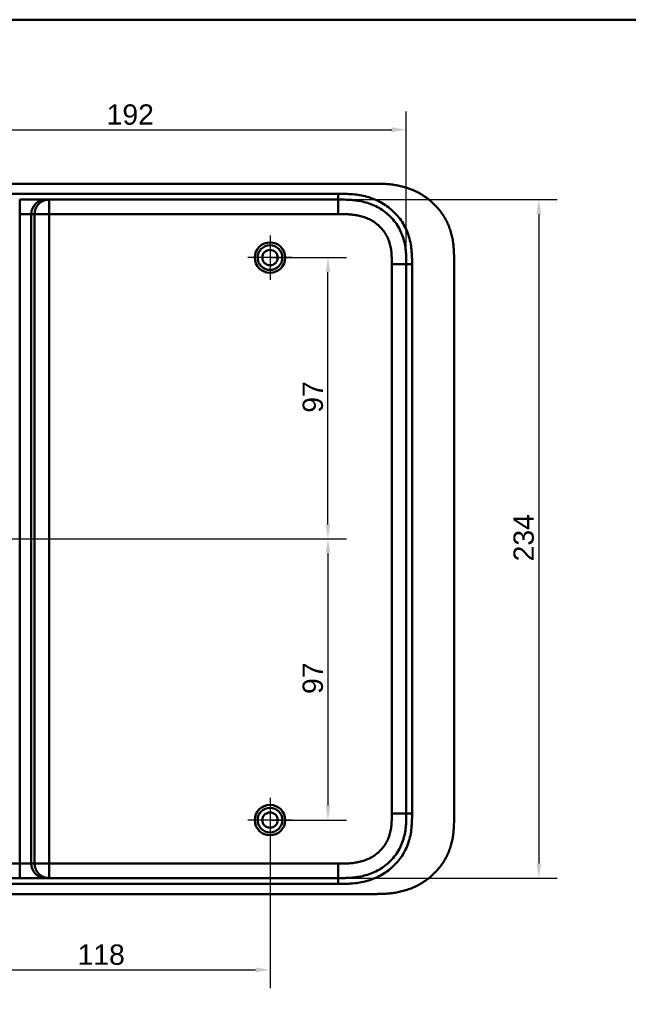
# Model space of a CAD drawing. Header units: millimetres. Extents: x 20 to 833, y 20 to 574.
# Tile 10 of 26: x 165 to 375, y 234 to 574. Entities that reach past the tile are written whole.
import ezdxf

# ---------------------------------------------------------------- set-up
doc = ezdxf.new("R2010")
doc.units = ezdxf.units.MM
doc.header["$LTSCALE"] = 2
for name, color, linetype, lineweight in [('Bemaßungen(DIN)', 7, 'Continuous', 25), ('Mittelpunktmarkierung(DIN)', 7, 'Continuous', 25), ('Sichtbare Kanten(DIN)', 7, 'Continuous', 50), ('Sichtbare tangentiale Kanten(DIN)', 7, 'Continuous', 50), ('Skizziergeometrie(DIN)', 7, 'Continuous', 50)]:
    doc.layers.add(name, color=color, linetype=linetype, lineweight=lineweight)
doc.styles.add('STANDARD-DIN~0', font='arial.ttf')
doc.dimstyles.new('CAD-LAN', dxfattribs={"dimscale": 2, "dimtxt": 3.5, "dimasz": 2.5, "dimexe": 3.175, "dimexo": 0, "dimgap": 0.8, "dimtad": 1, "dimrnd": 1e-08, "dimtxsty": 'STANDARD-DIN~0', "dimcen": 0.09, "dimdle": 10, "dimclrd": 250, "dimclre": 250, "dimclrt": 250, "dimadec": 0, "dimazin": 2, "dimtfac": 1, "dimtmove": 0, "dimatfit": 3, "dimfxl": 1, "dimtolj": 1, "dimtzin": 0, "dimlwd": 25, "dimlwe": 25, "dimarcsym": 0})

# ---------------------------------------------------------------- blocks, each defined once
blk = doc.blocks.new('Ränder Standardrahmen')
at = {"layer": 'Skizziergeometrie(DIN)', "flags": 128}
blk.add_lwpolyline([(10, 10), (10, 287), (410, 287), (410, 10), (10, 10)], dxfattribs=at)
blk = doc.blocks.new('*D11')
at = {"layer": 'Bemaßungen(DIN)', "color": 250, "linetype": 'Continuous', "lineweight": 25, "true_color": 0x3f3f3f, "transparency": 16777216}
for p, q in [((133.27, 394.94), (277.62, 394.94)), ((271.27, 389.94), (271.27, 302.94)), ((251.27, 297.94), (277.62, 297.94))]:
    blk.add_line(p, q, dxfattribs=at)
at = {"layer": 'Bemaßungen(DIN)', "color": 250, "linetype": 'Continuous', "true_color": 0x3f3f3f, "transparency": 16777216}
for points in [[(270.44, 389.94), (272.1, 389.94), (271.27, 394.94)], [(270.44, 302.94), (272.1, 302.94), (271.27, 297.94)]]:
    blk.add_solid(points, dxfattribs=at)
at = {"layer": 'Defpoints', "color": 0, "linetype": 'Continuous', "transparency": 16777216}
for p in [(133.27, 394.94), (251.27, 297.94), (271.27, 297.94)]:
    blk.add_point(p, dxfattribs=at)
at = {"layer": 'Bemaßungen(DIN)', "color": 250, "linetype": 'Continuous', "lineweight": 25, "true_color": 0x3f3f3f, "transparency": 16777216, "insert": (262.52, 341.43), "char_height": 7, "attachment_point": 1, "rotation": 90, "style": 'STANDARD-DIN~0'}
blk.add_mtext('\\A1;97', dxfattribs=at)
blk = doc.blocks.new('*D12')
at = {"layer": 'Bemaßungen(DIN)', "color": 250, "linetype": 'Continuous', "lineweight": 25, "true_color": 0x3f3f3f, "transparency": 16777216}
for p, q in [((251.27, 491.94), (277.62, 491.94)), ((271.27, 399.94), (271.27, 486.94)), ((133.27, 394.94), (277.62, 394.94))]:
    blk.add_line(p, q, dxfattribs=at)
at = {"layer": 'Bemaßungen(DIN)', "color": 250, "linetype": 'Continuous', "true_color": 0x3f3f3f, "transparency": 16777216}
for points in [[(270.44, 486.94), (272.1, 486.94), (271.27, 491.94)], [(270.44, 399.94), (272.1, 399.94), (271.27, 394.94)]]:
    blk.add_solid(points, dxfattribs=at)
at = {"layer": 'Defpoints', "color": 0, "linetype": 'Continuous', "transparency": 16777216}
for p in [(251.27, 491.94), (271.27, 491.94), (133.27, 394.94)]:
    blk.add_point(p, dxfattribs=at)
at = {"layer": 'Bemaßungen(DIN)', "color": 250, "linetype": 'Continuous', "lineweight": 25, "true_color": 0x3f3f3f, "transparency": 16777216, "insert": (262.52, 438.43), "char_height": 7, "attachment_point": 1, "rotation": 90, "style": 'STANDARD-DIN~0'}
blk.add_mtext('\\A1;97', dxfattribs=at)
blk = doc.blocks.new('*D13')
at = {"layer": 'Bemaßungen(DIN)', "color": 250, "linetype": 'Continuous', "lineweight": 25, "true_color": 0x3f3f3f, "transparency": 16777216}
for p, q in [((133.27, 387.29), (133.27, 239.94)), ((251.27, 290.29), (251.27, 239.94)), ((138.27, 246.29), (246.27, 246.29))]:
    blk.add_line(p, q, dxfattribs=at)
at = {"layer": 'Bemaßungen(DIN)', "color": 250, "linetype": 'Continuous', "true_color": 0x3f3f3f, "transparency": 16777216}
for points in [[(138.27, 247.13), (138.27, 245.46), (133.27, 246.29)], [(246.27, 247.13), (246.27, 245.46), (251.27, 246.29)]]:
    blk.add_solid(points, dxfattribs=at)
at = {"layer": 'Defpoints', "color": 0, "linetype": 'Continuous', "transparency": 16777216}
for p in [(133.27, 387.29), (251.27, 290.29), (251.27, 246.29)]:
    blk.add_point(p, dxfattribs=at)
at = {"layer": 'Bemaßungen(DIN)', "color": 250, "linetype": 'Continuous', "lineweight": 25, "true_color": 0x3f3f3f, "transparency": 16777216, "insert": (184.86, 255.04), "char_height": 7, "attachment_point": 1, "style": 'STANDARD-DIN~0'}
blk.add_mtext('\\A1;118', dxfattribs=at)
blk = doc.blocks.new('*D17')
at = {"layer": 'Bemaßungen(DIN)', "color": 250, "linetype": 'Continuous', "lineweight": 25, "true_color": 0x3f3f3f, "transparency": 16777216}
for p, q in [((106.27, 489.66), (106.27, 542.39)), ((298.27, 489.66), (298.27, 542.39)), ((111.27, 536.04), (293.27, 536.04))]:
    blk.add_line(p, q, dxfattribs=at)
at = {"layer": 'Bemaßungen(DIN)', "color": 250, "linetype": 'Continuous', "true_color": 0x3f3f3f, "transparency": 16777216}
for points in [[(111.27, 536.88), (111.27, 535.21), (106.27, 536.04)], [(293.27, 536.88), (293.27, 535.21), (298.27, 536.04)]]:
    blk.add_solid(points, dxfattribs=at)
at = {"layer": 'Defpoints', "color": 0, "linetype": 'Continuous', "transparency": 16777216}
for p in [(298.27, 536.04), (106.27, 489.66), (298.27, 489.66)]:
    blk.add_point(p, dxfattribs=at)
at = {"layer": 'Bemaßungen(DIN)', "color": 250, "linetype": 'Continuous', "lineweight": 25, "true_color": 0x3f3f3f, "transparency": 16777216, "insert": (194.9, 544.79), "char_height": 7, "attachment_point": 1, "style": 'STANDARD-DIN~0'}
blk.add_mtext('\\A1;192', dxfattribs=at)
blk = doc.blocks.new('*D18')
at = {"layer": 'Bemaßungen(DIN)', "color": 250, "linetype": 'Continuous', "lineweight": 25, "true_color": 0x3f3f3f, "transparency": 16777216}
for p, q in [((274.73, 511.94), (350.37, 511.94)), ((344.02, 506.94), (344.02, 282.94)), ((274.73, 277.94), (350.37, 277.94))]:
    blk.add_line(p, q, dxfattribs=at)
at = {"layer": 'Bemaßungen(DIN)', "color": 250, "linetype": 'Continuous', "true_color": 0x3f3f3f, "transparency": 16777216}
for points in [[(343.19, 506.94), (344.85, 506.94), (344.02, 511.94)], [(343.19, 282.94), (344.85, 282.94), (344.02, 277.94)]]:
    blk.add_solid(points, dxfattribs=at)
at = {"layer": 'Defpoints', "color": 0, "linetype": 'Continuous', "transparency": 16777216}
for p in [(274.73, 511.94), (274.73, 277.94), (344.02, 277.94)]:
    blk.add_point(p, dxfattribs=at)
at = {"layer": 'Bemaßungen(DIN)', "color": 250, "linetype": 'Continuous', "lineweight": 25, "true_color": 0x3f3f3f, "transparency": 16777216, "insert": (335.27, 387.16), "char_height": 7, "attachment_point": 1, "rotation": 90, "style": 'STANDARD-DIN~0'}
blk.add_mtext('\\A1;234', dxfattribs=at)

msp = doc.modelspace()

# ---------------------------------------------------------------- linework, layer by layer
at = {"layer": 'Mittelpunktmarkierung(DIN)', "linetype": 'Continuous'}
for p, q in [((251.2701, 499.5926), (251.2701, 484.2926)), ((258.9201, 491.9426), (243.6201, 491.9426)), ((251.2701, 305.5926), (251.2701, 290.2926)), ((258.9201, 297.9426), (243.6201, 297.9426))]:
    msp.add_line(p, q, dxfattribs=at)
at = {"layer": 'Sichtbare Kanten(DIN)'}
for p, q in [((287.291, 517.4426), (128.8088, 517.4426)), ((164.8995, 511.9426), (173.8668, 511.9426)), ((173.8668, 511.9426), (175.0432, 511.9426)), ((175.0432, 511.9426), (274.7318, 511.9426)), ((314.7701, 299.2269), (314.7701, 490.6996)), ((129.8083, 277.9426), (164.8995, 277.9426)), ((164.8995, 277.9426), (173.8668, 277.9426)), ((173.8668, 277.9426), (175.0432, 277.9426)), ((175.0432, 277.9426), (274.7318, 277.9426)), ((128.8088, 272.4426), (286.731, 272.4426))]:
    msp.add_line(p, q, dxfattribs=at)
for centre, radius in [((251.2701, 491.9426), 5.25), ((251.2701, 491.9426), 4.25), ((251.2701, 491.9426), 2.65), ((251.2701, 297.9426), 5.25), ((251.2701, 297.9426), 4.25), ((251.2701, 297.9426), 2.65)]:
    msp.add_circle(centre, radius, dxfattribs=at)
for points, knots in [([(314.7701, 490.7408), (314.7702, 491.2811), (314.769, 492.397), (314.734, 493.818), (314.6516, 495.2787), (314.5411, 496.4549), (314.3323, 497.9288), (314.104, 499.108), (313.7332, 500.5743), (313.3655, 501.7378), (312.8133, 503.1714), (312.2967, 504.2978), (311.558, 505.6709), (310.8935, 506.7377), (309.9746, 508.0226), (309.1708, 509.0081), (308.0866, 510.1783), (307.1583, 511.0621), (305.9299, 512.094), (304.8962, 512.8587), (303.5492, 513.733), (302.4316, 514.3652), (300.9942, 515.0684), (299.8159, 515.5605), (298.3171, 516.0874), (297.1011, 516.4389), (295.5691, 516.7945), (294.3373, 517.0143), (292.7974, 517.2165), (291.5682, 517.3245), (290.0407, 517.4061), (288.7141, 517.4377), (287.7016, 517.4421), (287.291, 517.4426)], [-0.997977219, -0.997977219, -0.997977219, -0.997977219, -0.958333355, -0.91666671, -0.895833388, -0.854166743, -0.83333342, -0.791666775, -0.770833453, -0.729166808, -0.708333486, -0.666666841, -0.645833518, -0.604166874, -0.583333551, -0.541666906, -0.520833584, -0.479166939, -0.458333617, -0.416666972, -0.395833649, -0.354167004, -0.333333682, -0.291667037, -0.270833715, -0.22916707, -0.208333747, -0.166667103, -0.14583378, -0.104167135, -0.083333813, -0.041667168, -0.013042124, -0.013042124, -0.013042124, -0.013042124]), ([(274.7318, 511.9426), (275.7153, 511.9426), (276.6988, 511.9416), (277.6929, 511.9071), (278.0417, 511.895), (278.3828, 511.8794), (278.7371, 511.8579), (279.4884, 511.8124), (280.2032, 511.7464), (280.9268, 511.6507), (281.6868, 511.5501), (282.4377, 511.4182), (283.1853, 511.248), (283.966, 511.0703), (284.7358, 510.8522), (285.4924, 510.59), (286.2698, 510.3205), (287.0315, 510.0049), (287.7704, 509.6425), (288.5197, 509.2751), (289.2467, 508.8591), (289.9422, 508.3974), (290.644, 507.9314), (291.3159, 507.4173), (291.9466, 506.8622), (292.105, 506.7227), (292.2618, 506.5799), (292.4162, 506.4342), (292.8803, 505.9963), (293.3209, 505.5345), (293.7353, 505.0511), (294.2889, 504.4055), (294.7967, 503.7201), (295.2519, 503.0035), (295.7053, 502.2899), (296.1077, 501.5434), (296.4554, 500.7729), (296.7767, 500.0609), (297.0516, 499.3291), (297.283, 498.5725), (297.2983, 498.5222), (297.3134, 498.4724), (297.3279, 498.4234), (297.5546, 497.6601), (297.7356, 496.8752), (297.8733, 496.0784), (298.0049, 495.3168), (298.095, 494.5615), (298.1558, 493.7902), (298.2125, 493.0728), (298.2414, 492.397), (298.2567, 491.6267), (298.2703, 490.9415), (298.2701, 490.2999), (298.2701, 489.6582)], [0.00000012, 0.00000012, 0.00000012, 0.00000012, 0.29507015, 0.29507015, 0.29507015, 0.39858932, 0.39858932, 0.39858932, 0.6181101, 0.6181101, 0.6181101, 0.84866484, 0.84866484, 0.84866484, 1.08944362, 1.08944362, 1.08944362, 1.33685273, 1.33685273, 1.33685273, 1.58775958, 1.58775958, 1.58775958, 1.84094964, 1.84094964, 1.84094964, 1.90456374, 1.90456374, 1.90456374, 2.09575467, 2.09575467, 2.09575467, 2.35114981, 2.35114981, 2.35114981, 2.60548983, 2.60548983, 2.60548983, 2.840499, 2.840499, 2.840499, 2.85611996, 2.85611996, 2.85611996, 3.09960165, 3.09960165, 3.09960165, 3.33232279, 3.33232279, 3.33232279, 3.54877275, 3.54877275, 3.54877275, 3.74129164, 3.74129164, 3.74129164, 3.74129164]), ([(298.2701, 300.2269), (298.2701, 299.5852), (298.2704, 298.9436), (298.2567, 298.2585), (298.2414, 297.4882), (298.2125, 296.8124), (298.1558, 296.095), (298.095, 295.3237), (298.0049, 294.5683), (297.8733, 293.8067), (297.7356, 293.0099), (297.5546, 292.2251), (297.3279, 291.4617), (297.3134, 291.4128), (297.2983, 291.3629), (297.283, 291.3126), (297.0516, 290.5561), (296.7767, 289.8243), (296.4554, 289.1123), (296.1076, 288.3418), (295.7052, 287.5953), (295.2519, 286.8816), (294.7967, 286.165), (294.2889, 285.4797), (293.7353, 284.834), (293.3209, 284.3507), (292.8803, 283.8889), (292.4162, 283.451), (292.2618, 283.3053), (292.105, 283.1624), (291.9466, 283.023), (291.3159, 282.4679), (290.644, 281.9538), (289.9422, 281.4878), (289.2467, 281.0261), (288.5197, 280.6101), (287.7704, 280.2427), (287.0314, 279.8803), (286.2698, 279.5647), (285.4924, 279.2952), (284.7358, 279.0329), (283.966, 278.8149), (283.1853, 278.6372), (282.4377, 278.467), (281.6868, 278.3351), (280.9268, 278.2345), (280.2032, 278.1388), (279.4884, 278.0728), (278.7371, 278.0273), (278.3828, 278.0058), (278.0417, 277.9902), (277.6925, 277.9781), (276.8586, 277.9491), (276.0345, 277.9436), (275.2106, 277.9428), (275.051, 277.9426), (274.8914, 277.9426), (274.7318, 277.9426)], [0.00000268, 0.00000268, 0.00000268, 0.00000268, 0.19252186, 0.19252186, 0.19252186, 0.40897193, 0.40897193, 0.40897193, 0.64169322, 0.64169322, 0.64169322, 0.88517498, 0.88517498, 0.88517498, 0.90079341, 0.90079341, 0.90079341, 1.13580502, 1.13580502, 1.13580502, 1.39014482, 1.39014482, 1.39014482, 1.64553972, 1.64553972, 1.64553972, 1.83672874, 1.83672874, 1.83672874, 1.90034451, 1.90034451, 1.90034451, 2.15353437, 2.15353437, 2.15353437, 2.40444101, 2.40444101, 2.40444101, 2.65184988, 2.65184988, 2.65184988, 2.89262839, 2.89262839, 2.89262839, 3.12318283, 3.12318283, 3.12318283, 3.34270332, 3.34270332, 3.34270332, 3.44622235, 3.44622235, 3.44622235, 3.69340439, 3.69340439, 3.69340439, 3.74129206, 3.74129206, 3.74129206, 3.74129206]), ([(286.731, 272.4426), (287.3262, 272.4421), (288.5243, 272.443), (290.0407, 272.4791), (291.5682, 272.5606), (292.7974, 272.6687), (294.3373, 272.8709), (295.5691, 273.0907), (297.1011, 273.4463), (298.317, 273.7978), (299.8158, 274.3246), (300.9942, 274.8167), (302.4316, 275.5199), (303.5492, 276.1522), (304.8962, 277.0264), (305.9299, 277.7911), (307.1583, 278.8231), (308.0865, 279.7068), (309.1708, 280.8771), (309.9745, 281.8625), (310.8935, 283.1474), (311.558, 284.2142), (312.2967, 285.5874), (312.8132, 286.7138), (313.3655, 288.1473), (313.7331, 289.3108), (314.104, 290.7772), (314.3323, 291.9564), (314.541, 293.4302), (314.6516, 294.6064), (314.734, 296.0672), (314.7697, 297.5162), (314.7702, 298.6595), (314.7701, 299.2269)], [-0.999997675, -0.999997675, -0.999997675, -0.999997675, -0.958331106, -0.916664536, -0.895831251, -0.854164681, -0.833331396, -0.791664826, -0.770831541, -0.729164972, -0.708331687, -0.666665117, -0.645831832, -0.604165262, -0.583331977, -0.541665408, -0.520832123, -0.479165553, -0.458332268, -0.416665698, -0.395832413, -0.354165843, -0.333332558, -0.291665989, -0.270832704, -0.229166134, -0.208332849, -0.166666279, -0.145832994, -0.104166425, -0.08333314, -0.04166657, -0.000002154, -0.000002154, -0.000002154, -0.000002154])]:
    msp.add_open_spline(points, degree=3, knots=knots, dxfattribs=at)
msp.add_open_spline([(298.2701, 489.6582), (298.27, 394.9426), (298.2701, 300.227)], degree=2, dxfattribs=at)
at = {"layer": 'Sichtbare tangentiale Kanten(DIN)'}
for p, q in [((274.7317, 511.9426), (274.7317, 513.9419)), ((164.8995, 511.9426), (164.8995, 506.9426)), ((175.0432, 511.9426), (175.0432, 506.9426)), ((274.7318, 506.9426), (274.7318, 511.9426)), ((164.8995, 506.9426), (168.885, 506.9426)), ((164.8995, 506.9426), (164.8995, 282.9426)), ((168.885, 282.9426), (168.885, 506.9426)), ((168.885, 506.9426), (170.0614, 506.9426)), ((170.0614, 506.9426), (170.0614, 282.9426)), ((175.0432, 506.9426), (170.0614, 506.9426)), ((175.0432, 282.9426), (175.0432, 506.9426)), ((175.0432, 506.9426), (274.7318, 506.9426)), ((293.2701, 489.6583), (298.2701, 489.6583)), ((300.2701, 489.6582), (298.2701, 489.6582)), ((293.2701, 300.2269), (298.2701, 300.2269)), ((298.2701, 300.227), (300.2698, 300.227)), ((164.8995, 282.9426), (129.7969, 282.9426)), ((168.885, 282.9426), (164.8995, 282.9426)), ((164.8995, 282.9426), (164.8995, 277.9426)), ((170.0614, 282.9426), (168.885, 282.9426)), ((170.0614, 282.9426), (175.0432, 282.9426)), ((274.7318, 282.9426), (175.0432, 282.9426)), ((175.0432, 282.9426), (175.0432, 277.9426)), ((274.7318, 282.9426), (274.7318, 277.9426)), ((274.7317, 277.9426), (274.7317, 275.9426))]:
    msp.add_line(p, q, dxfattribs=at)
for points, degree in [([(129.8082, 513.9426), (178.116, 513.9426), (226.4237, 513.9426), (274.7317, 513.9419)], 3), ([(173.8668, 511.9426), (171.1154, 511.9426), (168.885, 509.704), (168.885, 506.9426)], 3), ([(170.0614, 506.9426), (170.0614, 507.0461), (170.0666, 507.252), (170.0899, 507.5569), (170.1508, 507.9546), (170.2742, 508.4344), (170.4423, 508.8944), (170.6527, 509.3321), (170.9029, 509.745), (171.1903, 510.1305), (171.5125, 510.4862), (171.8669, 510.8095), (172.251, 511.098), (172.6624, 511.3491), (173.0985, 511.5603), (173.5568, 511.729), (174.0349, 511.8529), (174.4311, 511.914), (174.7349, 511.9373), (174.94, 511.9426), (175.0432, 511.9426)], 5), ([(293.2701, 489.6583), (293.27, 426.5146), (293.27, 363.3708), (293.2701, 300.2269)], 3), ([(300.2701, 489.6582), (300.27, 426.5145), (300.27, 363.3709), (300.2698, 300.227)], 3), ([(173.8668, 277.9426), (171.1155, 277.9426), (168.885, 280.1812), (168.885, 282.9426)], 3), ([(175.0432, 277.9426), (174.9401, 277.9426), (174.7349, 277.9479), (174.4311, 277.9712), (174.0349, 278.0323), (173.5569, 278.1562), (173.0985, 278.3249), (172.6624, 278.5361), (172.251, 278.7872), (171.8669, 279.0757), (171.5125, 279.399), (171.1903, 279.7547), (170.9029, 280.1402), (170.6527, 280.5531), (170.4423, 280.9908), (170.2742, 281.4508), (170.1508, 281.9306), (170.0899, 282.3283), (170.0666, 282.6332), (170.0614, 282.8391), (170.0614, 282.9426)], 5), ([(274.7317, 275.9426), (226.4239, 275.9426), (178.1162, 275.9426), (129.8083, 275.9432)], 3)]:
    msp.add_open_spline(points, degree=degree, dxfattribs=at)
for points, knots in [([(274.7317, 513.9419), (274.9486, 513.9419), (275.1655, 513.9419), (275.3824, 513.9418), (275.5831, 513.9417), (275.7837, 513.9408), (275.9844, 513.9395), (276.0847, 513.9389), (276.185, 513.9382), (276.2854, 513.9372), (276.5796, 513.9343), (276.8736, 513.9296), (277.1882, 513.9223), (277.1954, 513.9221), (277.2027, 513.922), (277.21, 513.9218), (278.094, 513.9009), (278.8931, 513.8616), (279.7013, 513.7936), (279.7157, 513.7923), (279.7301, 513.7911), (279.7445, 513.7899), (280.5668, 513.7196), (281.396, 513.6177), (282.2191, 513.4777), (282.227, 513.4764), (282.2349, 513.475), (282.2428, 513.4737), (283.0701, 513.3322), (283.8924, 513.1522), (284.705, 512.928), (284.7114, 512.9262), (284.7178, 512.9244), (284.7242, 512.9227), (286.3634, 512.4689), (287.9653, 511.8315), (289.439, 511.0319), (290.9181, 510.2294), (292.3352, 509.2251), (293.5812, 508.0821), (294.8174, 506.9481), (295.9266, 505.6402), (296.8377, 504.2356), (297.7464, 502.8348), (298.4838, 501.3001), (299.0195, 499.7068), (299.0208, 499.7028), (299.0222, 499.6987), (299.0235, 499.6947), (299.2918, 498.8952), (299.512, 498.0741), (299.6847, 497.2519), (299.6861, 497.2452), (299.6875, 497.2385), (299.6889, 497.2318), (299.8613, 496.4075), (299.9888, 495.568), (300.0768, 494.7382), (300.0783, 494.7244), (300.0798, 494.7105), (300.0812, 494.6967), (300.1668, 493.8779), (300.2167, 493.0612), (300.2434, 492.1852), (300.2438, 492.1725), (300.2442, 492.1598), (300.2446, 492.1471), (300.2698, 491.2933), (300.2701, 490.4758), (300.2701, 489.6582)], [0, 0, 0, 0, 0.06507766, 0.06507766, 0.06507766, 0.12528273, 0.12528273, 0.12528273, 0.15538526, 0.15538526, 0.15538526, 0.24365675, 0.24365675, 0.24365675, 0.24569285, 0.24569285, 0.24569285, 0.49300086, 0.49300086, 0.49300086, 0.4974115, 0.4974115, 0.4974115, 0.74890807, 0.74890807, 0.74890807, 0.75132137, 0.75132137, 0.75132137, 1.00413209, 1.00413209, 1.00413209, 1.00612672, 1.00612672, 1.00612672, 1.51621493, 1.51621493, 1.51621493, 2.02817175, 2.02817175, 2.02817175, 2.53612225, 2.53612225, 2.53612225, 3.04268591, 3.04268591, 3.04268591, 3.04397533, 3.04397533, 3.04397533, 3.29809426, 3.29809426, 3.29809426, 3.30016358, 3.30016358, 3.30016358, 3.55484367, 3.55484367, 3.55484367, 3.55908615, 3.55908615, 3.55908615, 3.81045046, 3.81045046, 3.81045046, 3.81409287, 3.81409287, 3.81409287, 4.05937582, 4.05937582, 4.05937582, 4.05937582]), ([(274.7318, 506.9426), (274.9727, 506.9426), (275.2136, 506.9426), (275.4545, 506.942), (275.5289, 506.9418), (275.6033, 506.9416), (275.6778, 506.9414), (275.7522, 506.9411), (275.8267, 506.9406), (275.9011, 506.9402), (276.05, 506.9392), (276.1988, 506.9382), (276.3477, 506.9364), (276.4221, 506.9355), (276.4966, 506.9343), (276.571, 506.9332), (276.7249, 506.9309), (276.8788, 506.9281), (277.0327, 506.9244), (277.1096, 506.9225), (277.1865, 506.9204), (277.2635, 506.9182), (277.3404, 506.916), (277.4173, 506.9136), (277.4974, 506.9109), (277.8104, 506.9002), (278.1083, 506.8867), (278.4165, 506.8682), (278.4237, 506.8677), (278.431, 506.8673), (278.4382, 506.8669), (279.0589, 506.8292), (279.6524, 506.7751), (280.2494, 506.6967), (280.2584, 506.6955), (280.2673, 506.6943), (280.2763, 506.6931), (280.8774, 506.6135), (281.4721, 506.5097), (282.0628, 506.3756), (282.0681, 506.3744), (282.0733, 506.3732), (282.0786, 506.372), (282.6756, 506.236), (283.2697, 506.0683), (283.8474, 505.8684), (283.8508, 505.8672), (283.8542, 505.866), (283.8576, 505.8649), (284.4399, 505.6629), (285.016, 505.4245), (285.5707, 505.1524), (286.1241, 504.881), (286.6635, 504.5725), (287.1777, 504.2311), (287.6904, 503.8907), (288.1832, 503.514), (288.645, 503.1073), (289.1051, 502.7022), (289.5401, 502.2624), (289.9389, 501.7974), (290.3369, 501.3332), (290.7039, 500.8382), (291.0314, 500.3226), (291.3572, 499.8098), (291.6479, 499.2703), (291.8973, 498.7178), (292.1466, 498.1656), (292.3584, 497.5922), (292.5312, 497.0121), (292.5325, 497.0078), (292.5338, 497.0035), (292.535, 496.9993), (292.7071, 496.4199), (292.8423, 495.828), (292.9452, 495.2335), (292.9467, 495.2249), (292.9482, 495.2163), (292.9496, 495.2077), (293.0522, 494.61), (293.1236, 494.0076), (293.1726, 493.3814), (293.1732, 493.374), (293.1737, 493.3667), (293.1743, 493.3593), (293.1984, 493.0478), (293.2159, 492.7461), (293.2294, 492.4371), (293.2433, 492.1194), (293.2525, 491.8035), (293.2586, 491.4882), (293.2704, 490.8765), (293.2704, 490.2665), (293.2701, 489.6583)], [0, 0, 0, 0, 0.07226959, 0.07226959, 0.07226959, 0.09460256, 0.09460256, 0.09460256, 0.11693552, 0.11693552, 0.11693552, 0.16160146, 0.16160146, 0.16160146, 0.18393443, 0.18393443, 0.18393443, 0.23010863, 0.23010863, 0.23010863, 0.25319573, 0.25319573, 0.25319573, 0.27628283, 0.27628283, 0.27628283, 0.36651767, 0.36651767, 0.36651767, 0.36863123, 0.36863123, 0.36863123, 0.55006704, 0.55006704, 0.55006704, 0.5527949, 0.5527949, 0.5527949, 0.7354684, 0.7354684, 0.7354684, 0.73709258, 0.73709258, 0.73709258, 0.92172864, 0.92172864, 0.92172864, 0.92280811, 0.92280811, 0.92280811, 1.10898224, 1.10898224, 1.10898224, 1.29469812, 1.29469812, 1.29469812, 1.47992205, 1.47992205, 1.47992205, 1.6644007, 1.6644007, 1.6644007, 1.84853828, 1.84853828, 1.84853828, 2.03168687, 2.03168687, 2.03168687, 2.21476727, 2.21476727, 2.21476727, 2.21611236, 2.21611236, 2.21611236, 2.39887625, 2.39887625, 2.39887625, 2.40151665, 2.40151665, 2.40151665, 2.58521247, 2.58521247, 2.58521247, 2.58737964, 2.58737964, 2.58737964, 2.67889059, 2.67889059, 2.67889059, 2.77300349, 2.77300349, 2.77300349, 2.95556719, 2.95556719, 2.95556719, 2.95556719]), ([(293.2701, 300.2269), (293.2701, 299.9831), (293.2701, 299.7394), (293.2696, 299.4956), (293.2692, 299.3491), (293.2683, 299.2026), (293.2671, 299.0561), (293.2666, 298.9829), (293.2659, 298.9097), (293.2651, 298.8364), (293.2643, 298.7632), (293.2633, 298.6899), (293.2622, 298.6167), (293.2611, 298.5435), (293.2599, 298.4703), (293.2586, 298.397), (293.2527, 298.0846), (293.2441, 297.771), (293.2298, 297.4514), (293.2159, 297.1392), (293.1984, 296.8374), (293.1743, 296.5259), (293.1737, 296.5185), (293.1732, 296.5111), (293.1726, 296.5037), (293.1236, 295.8776), (293.0522, 295.2752), (292.9496, 294.6775), (292.9482, 294.6689), (292.9467, 294.6603), (292.9452, 294.6517), (292.8423, 294.0572), (292.7071, 293.4652), (292.535, 292.8859), (292.5338, 292.8816), (292.5325, 292.8774), (292.5312, 292.8731), (292.3584, 292.293), (292.1466, 291.7196), (291.8973, 291.1673), (291.6479, 290.6149), (291.3572, 290.0754), (291.0314, 289.5626), (290.7044, 289.0478), (290.3378, 288.5532), (289.9405, 288.0897), (289.5412, 287.624), (289.1059, 287.1837), (288.6449, 286.7778), (288.1828, 286.3709), (287.6904, 285.9945), (287.1778, 285.6541), (286.6637, 285.3128), (286.124, 285.0042), (285.5706, 284.7328), (285.016, 284.4607), (284.4399, 284.2223), (283.8575, 284.0203), (283.8542, 284.0191), (283.8508, 284.018), (283.8474, 284.0168), (283.2697, 283.8169), (282.6756, 283.6492), (282.0786, 283.5132), (282.0733, 283.512), (282.0681, 283.5108), (282.0628, 283.5096), (281.4721, 283.3755), (280.8774, 283.2717), (280.2763, 283.1921), (280.2673, 283.1909), (280.2583, 283.1897), (280.2494, 283.1885), (279.6524, 283.1101), (279.0589, 283.056), (278.4382, 283.0183), (278.431, 283.0179), (278.4237, 283.0175), (278.4165, 283.017), (278.1083, 282.9985), (277.8106, 282.9851), (277.5061, 282.9746), (277.1933, 282.9639), (276.8818, 282.9567), (276.571, 282.9519), (275.9557, 282.9424), (275.3434, 282.9424), (274.7318, 282.9426)], [0, 0, 0, 0, 0.07312901, 0.07312901, 0.07312901, 0.11708678, 0.11708678, 0.11708678, 0.13906566, 0.13906566, 0.13906566, 0.16104454, 0.16104454, 0.16104454, 0.18301563, 0.18301563, 0.18301563, 0.27670142, 0.27670142, 0.27670142, 0.36821229, 0.36821229, 0.36821229, 0.37037941, 0.37037941, 0.37037941, 0.55407516, 0.55407516, 0.55407516, 0.55671552, 0.55671552, 0.55671552, 0.73947938, 0.73947938, 0.73947938, 0.74082446, 0.74082446, 0.74082446, 0.92390478, 0.92390478, 0.92390478, 1.10705327, 1.10705327, 1.10705327, 1.29091486, 1.29091486, 1.29091486, 1.47566915, 1.47566915, 1.47566915, 1.66089288, 1.66089288, 1.66089288, 1.84660859, 1.84660859, 1.84660859, 2.03278254, 2.03278254, 2.03278254, 2.03386202, 2.03386202, 2.03386202, 2.21849793, 2.21849793, 2.21849793, 2.22012211, 2.22012211, 2.22012211, 2.40279546, 2.40279546, 2.40279546, 2.40552333, 2.40552333, 2.40552333, 2.58695897, 2.58695897, 2.58695897, 2.58907254, 2.58907254, 2.58907254, 2.67930728, 2.67930728, 2.67930728, 2.77201513, 2.77201513, 2.77201513, 2.95558788, 2.95558788, 2.95558788, 2.95558788]), ([(300.2698, 300.2269), (300.2698, 300.1044), (300.2698, 299.9818), (300.2698, 299.7583), (300.2698, 299.6572), (300.2693, 299.4552), (300.2689, 299.3542), (300.2657, 298.7482), (300.2595, 298.243), (300.2446, 297.7383)], [0, 0, 0, 0, 0.036765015, 0.036765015, 0.067074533, 0.067074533, 0.097384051, 0.097384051, 0.248931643, 0.248931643, 0.248931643, 0.248931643]), ([(300.2446, 297.7383), (300.2175, 296.825), (300.1668, 296.0075), (300.0812, 295.1886), (300.0798, 295.1748), (300.0783, 295.1609), (300.0769, 295.1471), (299.9889, 294.3173), (299.8613, 293.4777), (299.6889, 292.6534), (299.6875, 292.6467), (299.6861, 292.64), (299.6847, 292.6333), (299.512, 291.811), (299.2918, 290.99), (299.0235, 290.1905), (299.0222, 290.1864), (299.0208, 290.1823), (299.0194, 290.1783), (298.4838, 288.585), (297.7463, 287.0503), (296.8377, 285.6495), (295.9265, 284.245), (294.8174, 282.9371), (293.5812, 281.8031), (292.3352, 280.6601), (290.9181, 279.6557), (289.439, 278.8533), (287.9653, 278.0537), (286.3634, 277.4163), (284.7242, 276.9625), (284.7178, 276.9608), (284.7114, 276.959), (284.705, 276.9572), (283.8924, 276.733), (283.07, 276.553), (282.2427, 276.4115), (282.2349, 276.4102), (282.227, 276.4088), (282.2191, 276.4075), (281.396, 276.2675), (280.5669, 276.1656), (279.7446, 276.0953), (279.7301, 276.0941), (279.7157, 276.0929), (279.7013, 276.0916), (278.893, 276.0236), (278.0944, 275.9847), (277.229, 275.9636), (277.2154, 275.9633), (277.2018, 275.963), (277.1882, 275.9627), (276.3434, 275.9428), (275.5376, 275.9426), (274.7317, 275.9426)], [0.24893164, 0.24893164, 0.24893164, 0.24893164, 0.50029894, 0.50029894, 0.50029894, 0.50454233, 0.50454233, 0.50454233, 0.7592332, 0.7592332, 0.7592332, 0.76130245, 0.76130245, 0.76130245, 1.01543002, 1.01543002, 1.01543002, 1.01671982, 1.01671982, 1.01671982, 1.52328492, 1.52328492, 1.52328492, 2.03122826, 2.03122826, 2.03122826, 2.54318464, 2.54318464, 2.54318464, 3.05327438, 3.05327438, 3.05327438, 3.0552733, 3.0552733, 3.0552733, 3.30807924, 3.30807924, 3.30807924, 3.31048253, 3.31048253, 3.31048253, 3.56198848, 3.56198848, 3.56198848, 3.56640263, 3.56640263, 3.56640263, 3.81370668, 3.81370668, 3.81370668, 3.81759917, 3.81759917, 3.81759917, 4.05938295, 4.05938295, 4.05938295, 4.05938295])]:
    msp.add_open_spline(points, degree=3, knots=knots, dxfattribs=at)

# ---------------------------------------------------------------- block references
at = {"xscale": 2, "yscale": 2, "zscale": 2}
msp.add_blockref('Ränder Standardrahmen', (0, 0), dxfattribs=at)

# ---------------------------------------------------------------- dimensions: what is measured, and where the dimension line sits
at = {"layer": 'Bemaßungen(DIN)', "color": 250, "linetype": 'Continuous', "lineweight": 25, "true_color": 0x3f3f3f}
for base, p1, p2, angle, picture, middle in [((298.2701, 536.0428), (106.27, 489.6583), (298.2701, 489.6582), 180, '*D17', (202.27, 536.0428)), ((344.0204, 277.9426), (274.7318, 511.9426), (274.7318, 277.9426), 90, '*D18', (344.0204, 394.9426)), ((271.2701, 491.9426), (133.2701, 394.9426), (251.2701, 491.9426), 90, '*D12', (271.2701, 443.4426)), ((271.2701, 297.9426), (133.2701, 394.9426), (251.2701, 297.9426), 90, '*D11', (271.2701, 346.4426)), ((251.2701, 246.2926), (133.2701, 387.2926), (251.2701, 290.2926), 180, '*D13', (192.2701, 246.2926))]:
    dim = msp.add_linear_dim(base=base, p1=p1, p2=p2, angle=angle, dimstyle='CAD-LAN', override={"dimgap": 0.8, "dimdec": 2, "dimtol": 0, "dimlim": 0, "dimtp": 0, "dimtm": 0, "dimtdec": 2, "dimtofl": 0, "dimatfit": 1}, dxfattribs=at)
    dim.commit()
    dim.dimension.update_dxf_attribs({"geometry": picture, "text_midpoint": middle, "dimtype": 160})

doc.saveas('drawing.dxf')
